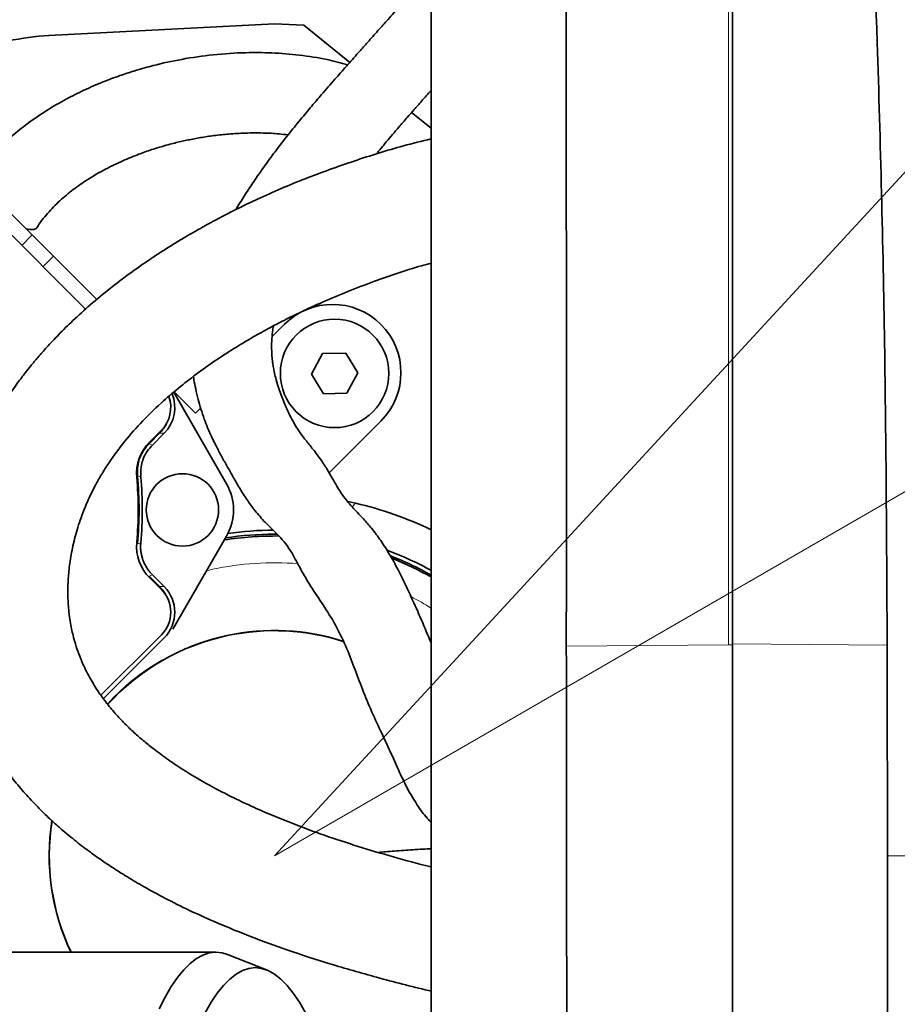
# Model space of a CAD drawing. Header units: millimetres. Extents: x 0 to 14900, y 0 to 10500.
# Tile 40 of 59: x 10843 to 11061, y 5785 to 6030. Entities that reach past the tile are written whole.
import ezdxf

# ---------------------------------------------------------------- set-up
doc = ezdxf.new("R2010")
doc.units = ezdxf.units.MM
doc.header["$LTSCALE"] = 25
doc.styles.add('SLDTEXTSTYLE0', font='TXT', dxfattribs={"width": 0.605})
doc.dimstyles.new('SLDDIMSTYLE1', dxfattribs={"dimtxt": 87.5, "dimasz": 87.5, "dimexe": 0, "dimexo": 0.0625, "dimgap": 21.875, "dimtad": 1, "dimdec": 4, "dimlfac": 25, "dimzin": 12, "dimdsep": 46, "dimtxsty": 'SLDTEXTSTYLE0', "dimsah": 1, "dimcen": 0.09, "dimadec": 1, "dimazin": 3, "dimtfac": 1, "dimtofl": 0, "dimtmove": 0, "dimatfit": 3, "dimfxl": 1, "dimfrac": 2, "dimtolj": 1, "dimtzin": 12, "dimarcsym": 0})
doc.dimstyles.new('SLDDIMSTYLE2', dxfattribs={"dimtxt": 87.5, "dimasz": 87.5, "dimexe": 0, "dimexo": 0.0625, "dimgap": 21.875, "dimtad": 1, "dimdec": 1, "dimrnd": 1e-09, "dimzin": 12, "dimdsep": 46, "dimtxsty": 'SLDTEXTSTYLE0', "dimsah": 1, "dimcen": 0, "dimadec": 0, "dimazin": 3, "dimtfac": 1, "dimtofl": 0, "dimtmove": 0, "dimatfit": 3, "dimfxl": 1, "dimfrac": 2, "dimtolj": 1, "dimtzin": 12, "dimarcsym": 0})

# ---------------------------------------------------------------- blocks, each defined once
blk = doc.blocks.new('_D_6')
at = {"color": 7, "linetype": 'Continuous', "lineweight": 0}
for p, q in [((7705.47, 6386.14), (7414.44, 6437.46)), ((12304.64, 5821.78), (14451.6, 5821.78))]:
    blk.add_line(p, q, dxfattribs=at)
at = {"color": 7, "linetype": 'Continuous', "lineweight": 18}
blk.add_arc((10906.09, 5821.78), 3508.01, 0, 170, dxfattribs=at)
for points in [[(7451.38, 6430.94), (7479.92, 6514.59), (7455.36, 6519.24)], [(14414.1, 5821.78), (14425.51, 5909.43), (14400.51, 5909.12)]]:
    blk.add_solid(points, dxfattribs=at)
at = {"color": 7, "linetype": 'Continuous', "lineweight": 18, "insert": (11097.81, 9439.64), "char_height": 87.5, "attachment_point": 1, "rotation": 355, "style": 'SLDTEXTSTYLE0'}
blk.add_mtext('170°', dxfattribs=at)
blk = doc.blocks.new('_D_7')
at = {"color": 7, "linetype": 'Continuous', "lineweight": 0}
for p, q in [((12304.64, 5821.78), (14452.32, 5821.78)), ((7705.47, 5257.43), (7413.73, 5205.99))]:
    blk.add_line(p, q, dxfattribs=at)
at = {"color": 7, "linetype": 'Continuous', "lineweight": 18}
blk.add_arc((10906.09, 5821.78), 3508.73, 190, 0, dxfattribs=at)
for points in [[(14414.82, 5821.78), (14401.23, 5734.45), (14426.23, 5734.14)], [(7450.66, 5212.5), (7454.65, 5124.2), (7479.21, 5128.85)]]:
    blk.add_solid(points, dxfattribs=at)
at = {"color": 7, "linetype": 'Continuous', "lineweight": 18, "insert": (11078.22, 2427.93), "char_height": 87.5, "attachment_point": 1, "rotation": 5, "style": 'SLDTEXTSTYLE0'}
blk.add_mtext('170°', dxfattribs=at)
blk = doc.blocks.new('_D_8')
at = {"color": 7, "linetype": 'Continuous', "lineweight": 0}
blk.add_line((13076.04, 8173.66), (10906.09, 5821.78), dxfattribs=at)
at = {"color": 7, "linetype": 'Continuous', "lineweight": 18}
blk.add_solid([(13076.04, 8173.66), (13007.52, 8117.82), (13025.9, 8100.87)], dxfattribs=at)
at = {"color": 7, "linetype": 'Continuous', "lineweight": 18, "insert": (11787.19, 6943), "char_height": 87.5, "attachment_point": 1, "rotation": 47.3038, "style": 'SLDTEXTSTYLE0'}
blk.add_mtext('R3200', dxfattribs=at)
blk = doc.blocks.new('_D_9')
at = {"color": 7, "linetype": 'Continuous', "lineweight": 0}
for q in [(12394.52, 6681.13), (10906.09, 5821.78)]:
    blk.add_line((11830.14, 6355.28), q, dxfattribs=at)
at = {"color": 7, "linetype": 'Continuous', "lineweight": 18}
blk.add_solid([(11830.14, 6355.28), (11912.17, 6388.21), (11899.67, 6409.86)], dxfattribs=at)
at = {"color": 7, "linetype": 'Continuous', "lineweight": 18, "insert": (12031.47, 6601.69), "char_height": 87.5, "attachment_point": 1, "rotation": 30, "style": 'SLDTEXTSTYLE0'}
blk.add_mtext('R1067', dxfattribs=at)

msp = doc.modelspace()

# ---------------------------------------------------------------- linework, layer by layer
at = {"color": 8, "linetype": 'Continuous', "lineweight": 18}
for p, q in [((11019.0902605, 6134.7068255), (11019.0902605, 5874.2265818)), ((10845.8388443, 5976.2215524), (10843.2604172, 5973.6431253)), ((10851.1179247, 5970.942472), (10848.5394976, 5968.3640449)), ((10878.6778386, 5926.9139339), (10877.5423198, 5926.9139339)), ((10889.2099549, 5892.6922015), (10890.764852, 5893.0444382)), ((10877.5423198, 5888.7282292), (10878.6778386, 5888.7282292)), ((11020.0902605, 5874.4885281), (11058.5947127, 5874.2018972)), ((10978.7490521, 5873.9262779), (11019.0902605, 5874.2265818)), ((11019.0902605, 5874.2265818), (11020.0902605, 5874.2340259))]:
    msp.add_line(p, q, dxfattribs=at)
at = {"color": 7, "linetype": 'Continuous', "lineweight": 35}
for p, q in [((11020.0902605, 6134.9687719), (11020.0902605, 5874.4885281)), ((10850.0056371, 6025.8453455), (10906.0902605, 6028.7846161)), ((10913.4629798, 6028.3982282), (10906.0902605, 6028.7846161)), ((10924.8726922, 6019.1570851), (10913.4629798, 6028.3982282)), ((10945.0902605, 6002.7821376), (10940.2429984, 6006.7081123)), ((10859.1232845, 5957.7802579), (10814.3301522, 6002.5733902)), ((10834.1796559, 5987.8807408), (10845.8388443, 5976.2215524)), ((10845.8388443, 5976.2215524), (10851.1179247, 5970.942472)), ((10851.1179247, 5970.942472), (10861.8945651, 5960.1658316)), ((10905.5211617, 5950.9288299), (10908.5694452, 5953.9771134)), ((10918.0744266, 5946.7078345), (10915.3187113, 5941.6344365)), ((10923.8459757, 5946.858014), (10918.0744266, 5946.7078345)), ((10926.8618096, 5941.9347956), (10923.8459757, 5946.858014)), ((10915.3187113, 5941.6344365), (10918.3345452, 5936.7112181)), ((10924.1060944, 5936.8613977), (10926.8618096, 5941.9347956)), ((10894.1918411, 5914.3210815), (10881.0432026, 5937.0951914)), ((10886.4550439, 5931.8627121), (10881.1395224, 5937.1782336)), ((10918.3345452, 5936.7112181), (10924.1060944, 5936.8613977)), ((10886.4550439, 5931.8627121), (10887.7404435, 5933.1481117)), ((10932.6110758, 5929.9354828), (10919.7354688, 5917.0598759)), ((10874.8986027, 5924.2702167), (10877.5423198, 5926.9139339)), ((10875.0264241, 5924.676733), (10877.9697625, 5927.6200714)), ((10875.7330263, 5923.9691216), (10878.6778386, 5926.9139339)), ((10926.3031863, 5909.4854577), (10925.4367272, 5908.6189987)), ((10906.0902605, 5901.7846161), (10906.8249196, 5901.7812427)), ((10880.7981896, 5878.1225967), (10894.1918411, 5901.3210815)), ((10878.6778386, 5888.7282292), (10875.7330263, 5891.6730415)), ((10877.5423198, 5888.7282292), (10874.8986027, 5891.3719463)), ((10877.9697625, 5888.0220917), (10875.0264241, 5890.9654301)), ((10862.9505515, 5861.6891721), (10877.9697625, 5876.7083832)), ((10863.5518783, 5860.8762854), (10878.6778386, 5876.0022456)), ((11020.0902605, 5874.4885281), (11020.0902605, 5636.3893598)), ((10891.5170928, 5797.7846161), (10606.3423563, 5797.7846161)), ((10904.153567, 5793.3777444), (10894.4013329, 5797.2177241))]:
    msp.add_line(p, q, dxfattribs=at)
at = {"color": 7, "linetype": 'Continuous', "lineweight": 35, "flags": 128}
for points in [[(10844.2802223, 5977.7801744), (10845.40218, 5977.583811), (10846.2619225, 5977.6140927), (10846.8264104, 5977.8698559), (10846.9633496, 5978.031898)], [(10926.3031863, 5909.4854577), (10924.7943062, 5909.8196016), (10924.4343921, 5909.8953012)], [(10891.5170928, 5797.7846161), (10889.9082863, 5797.6084406), (10888.3028143, 5797.0802793), (10886.7040044, 5796.2012269), (10885.1151704, 5794.9731054), (10883.5396053, 5793.3984601), (10881.9805748, 5791.4805549), (10880.4413102, 5789.2233649), (10878.9250019, 5786.6315684), (10877.4347925, 5783.7105373)], [(10894.4013329, 5797.2177241), (10893.1258992, 5797.6084406), (10891.5170928, 5797.7846161)], [(10901.3346944, 5793.9317885), (10899.7392431, 5793.7545052), (10898.1471965, 5793.2230339), (10896.5619522, 5792.3385087), (10894.9868931, 5791.1028171), (10893.4253806, 5789.5185963), (10891.880747, 5787.589227), (10890.3562886, 5785.3188266), (10888.8552586, 5782.7122403)], [(10915.7469561, 5778.7822883), (10915.2885284, 5779.7750306), (10913.8141302, 5782.7122403), (10912.3131003, 5785.3188266), (10910.7886418, 5787.589227), (10909.2440082, 5789.5185963), (10907.6824957, 5791.1028171), (10906.1074367, 5792.3385087), (10904.5221924, 5793.2230339), (10902.9301458, 5793.7545052), (10901.3346944, 5793.9317885)]]:
    msp.add_lwpolyline(points, dxfattribs=at)
at = {"color": 8, "linetype": 'Continuous', "lineweight": 18, "flags": 128}
for points in [[(10874.8986027, 5924.2702167), (10875.3152212, 5924.1201064), (10875.7330263, 5923.9691216)], [(10872.8458259, 5915.9914503), (10872.4847612, 5916.1061706), (10872.0149106, 5916.2548492)], [(10872.0149106, 5899.3873139), (10872.3762513, 5899.5015948), (10872.8458259, 5899.6507128)], [(10875.7330263, 5891.6730415), (10875.3152212, 5891.5220566), (10874.8986027, 5891.3719463)]]:
    msp.add_lwpolyline(points, dxfattribs=at)
at = {"color": 7, "linetype": 'Continuous', "lineweight": 35}
for centre, radius in [((10921.0902605, 5941.7846161), 13.5), ((10883.2174538, 5907.8210815), 9)]:
    msp.add_circle(centre, radius, dxfattribs=at)
at = {"color": 7, "linetype": 'Continuous', "lineweight": 18}
for radius in [3200, 1067]:
    msp.add_arc((10906.0902605, 5821.7846161), radius, 190, 170, dxfattribs=at)
at = {"color": 7, "linetype": 'Continuous', "lineweight": 35}
for centre, radius, start, end in [((10853.3251493, 5962.5052788), 63.4269912, 93, 111.476897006), ((10920.5902605, 5941.9562981), 17, 315, 135), ((10872.3129083, 5933.2769256), 8, 315, 19.906531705), ((10882.8045987, 5916.8985584), 11, 135, 185.2081805), ((10783.2174538, 5907.8210815), 89.197067, 354.57446054, 5.42553946), ((10783.2174538, 5907.8210815), 89, 354.7918195, 5.2081805), ((10783.2174538, 5907.8210815), 90, 354.791410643, 5.208589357), ((10882.9335108, 5907.8210815), 13, 330, 30), ((10906.0902605, 5821.7846161), 90, 64.299557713, 77.02134393), ((10906.0902605, 5821.7846161), 80, 90, 98.748795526), ((10906.0902605, 5821.7846161), 81, 90.146563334, 98.20138641), ((10882.8045987, 5898.7436047), 11, 174.7918195, 225), ((10906.0902605, 5821.7846161), 79.54603, 89.114600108, 99.011704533), ((10906.0902605, 5821.7846161), 81, 61.156964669, 69.594590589), ((10906.0902605, 5821.7846161), 80, 60.790447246, 68.768375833), ((10906.0902605, 5821.7846161), 79.54603, 60.569721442, 68.32477127), ((10872.3129083, 5882.3652374), 8, 315, 45), ((10906.0902605, 5821.7846161), 56, 71.952187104, 102.137374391), ((10906.0902605, 5821.7846161), 56, 102.137374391, 137.79522067), ((10906.0902605, 5821.7846161), 56, 171.134655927, 205.376933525)]:
    msp.add_arc(centre, radius, start, end, dxfattribs=at)
at = {"color": 8, "linetype": 'Continuous', "lineweight": 18}
for radius, start, end in [(72.8891651, 85.388217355, 102.137374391), (72.8891651, 57.570417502, 62.17761083), (56.1270596, 72.080753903, 102.137374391), (56.1270596, 102.137374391, 137.765129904), (56.1270596, 171.060079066, 205.315424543)]:
    msp.add_arc((10906.0902605, 5821.7846161), radius, start, end, dxfattribs=at)
at = {"color": 7, "linetype": 'Continuous', "lineweight": 35}
for centre, start_param, end_param in [((10872.3109694, 5933.2769256), 5.497939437, 6.6772024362), ((10871.1754507, 5933.2769256), 5.497939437, 5.8211856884), ((10871.1754507, 5882.3652374), 0.4619996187, 0.7852458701), ((10872.3109694, 5882.3652374), 5.497939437, 7.0684311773)]:
    msp.add_ellipse(centre, major_axis=(9.0027417, 0), ratio=0.9996954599, start_param=start_param, end_param=end_param, dxfattribs=at)
for points, knots in [([(10978.7587514, 6134.4065938), (10978.6993094, 6128.0752187), (10978.580418, 6115.4116952), (10978.8449693, 6090.0885063), (10978.6806453, 6045.7733511), (10978.7812871, 5971.6101701), (10978.760992, 5910.1086219), (10978.7490521, 5873.9262779)], [0, 0, 0, 0, 0.0729156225, 0.145840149, 0.2916788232, 0.5832833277, 1, 1, 1, 1]), ([(11058.5947127, 5874.2018972), (11058.4601479, 5899.1883801), (11058.1910195, 5949.1611103), (11056.4715471, 6017.5727692), (11054.5481911, 6067.132641), (11053.6038567, 6097.868883), (11053.1713931, 6116.3170659), (11052.3212512, 6128.5945947), (11051.896274, 6134.7320048)], [0, 0, 0, 0, 0.2876477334, 0.5752927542, 0.787631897, 0.8584324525, 0.9292318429, 1, 1, 1, 1]), ([(10945.0902605, 6122.7846161), (10945.0902605, 6122.7689908), (10945.0902605, 6122.7370996), (10945.0902605, 6122.9423227), (10945.0902605, 6122.4914561), (10945.0902605, 6121.3060717), (10945.0902605, 6119.134888), (10945.0902605, 6115.7601533), (10945.0902605, 6111.413775), (10945.0902605, 6106.2962955), (10945.0902605, 6100.4786681), (10945.0902605, 6079.4367265), (10945.0902605, 6025.7709193), (10945.0902605, 5961.6253403), (10945.0902605, 5907.6242798), (10945.0902605, 5884.3967859), (10945.0902605, 5871.1109949), (10945.0902605, 5860.5426061), (10945.0902605, 5849.0793365), (10945.0902605, 5836.6582654), (10945.0902605, 5823.9809708), (10945.0902605, 5811.3160777), (10945.0902605, 5798.8170215), (10945.0902605, 5786.5092402), (10945.0902605, 5774.3050779), (10945.0902605, 5762.473465), (10945.0902605, 5751.1516374), (10945.0902605, 5740.3498734), (10945.0902605, 5730.0007673), (10945.0902605, 5720.3373776), (10945.0902605, 5711.4586109), (10945.0902605, 5703.371454), (10945.0902605, 5696.0324271), (10945.0902605, 5689.6212118), (10945.0902605, 5684.1966422), (10945.0902605, 5679.7433071), (10945.0902605, 5676.244615), (10945.0902605, 5673.8383348), (10945.0902605, 5672.4718058), (10945.0902605, 5672.3987169), (10945.0902605, 5672.3659681)], [0, 0, 0, 0, 0.0165413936, 0.0337610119, 0.0424078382, 0.0511979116, 0.0624911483, 0.0741115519, 0.0854047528, 0.0970246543, 0.1083221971, 0.1199473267, 0.2105582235, 0.391780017, 0.4624319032, 0.4977578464, 0.5154208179, 0.5330838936, 0.5541456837, 0.5753534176, 0.597022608, 0.6188515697, 0.6399133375, 0.661121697, 0.6827913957, 0.704620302, 0.7256711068, 0.7468676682, 0.7685248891, 0.7903415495, 0.8114050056, 0.8326151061, 0.8542867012, 0.8761175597, 0.8971676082, 0.9183633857, 0.9400197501, 0.9618355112, 0.9828997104, 1, 1, 1, 1]), ([(10945.0902605, 6041.8002888), (10944.7110917, 6041.3756651), (10943.05242, 6039.5181512), (10940.3161421, 6036.4731628), (10937.014025, 6032.7942158), (10934.1488602, 6029.5981795), (10931.5281119, 6026.6639171), (10929.2018606, 6024.0480911), (10927.2094936, 6021.7995645), (10925.5255958, 6019.8956953), (10923.5567658, 6017.668966), (10920.9701069, 6014.739021), (10918.1071484, 6011.4684353), (10915.2558783, 6008.1506884), (10912.4752626, 6004.8305392), (10909.4160124, 6001.048569), (10906.3198639, 5997.0404198), (10903.4954411, 5993.1781079), (10901.0504245, 5989.6593907), (10898.8430695, 5986.2911289), (10897.351292, 5983.9358582), (10896.6312281, 5982.700402), (10896.5506744, 5982.5621914)], [0, 0, 0, 0, 0.0194159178, 0.0849348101, 0.1443430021, 0.1974730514, 0.2441431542, 0.293151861, 0.331576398, 0.3599093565, 0.3888056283, 0.4432909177, 0.5093156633, 0.5584530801, 0.6152210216, 0.6801539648, 0.7515476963, 0.8175206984, 0.8772844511, 0.9355759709, 0.992792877, 1, 1, 1, 1]), ([(10924.3548419, 6018.571331), (10922.6478719, 6019.0275863), (10918.7087429, 6020.0804744), (10912.3965675, 6021.039947), (10905.641291, 6021.5971953), (10898.4841487, 6021.6560532), (10891.0097169, 6021.1720598), (10883.3082103, 6020.0675156), (10877.6109442, 6018.8226234), (10873.6275052, 6017.7582852), (10870.8768921, 6016.9517875), (10867.427002, 6015.8193499), (10863.2881477, 6014.2706768), (10858.824927, 6012.3404728), (10854.1636864, 6010.0064671), (10849.4317144, 6007.2650049), (10844.9157737, 6004.196501), (10840.7313707, 6000.8694096), (10836.9767875, 5997.3792893), (10833.7741386, 5993.9224883), (10832.1005464, 5991.559576), (10831.4329229, 5990.6169714)], [0, 0, 0, 0, 0.057935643, 0.1336965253, 0.2078473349, 0.2767866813, 0.3615352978, 0.4422560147, 0.5147400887, 0.5358071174, 0.5637514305, 0.5991980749, 0.6417052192, 0.6907232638, 0.7360985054, 0.7852162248, 0.8378307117, 0.8795613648, 0.9233501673, 0.9694231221, 1, 1, 1, 1]), ([(10931.4177232, 5996.3000933), (10932.2514496, 5997.3164611), (10934.080257, 5999.5458988), (10936.7011486, 6002.6383131), (10939.0190056, 6005.3195696), (10940.8852247, 6007.4431006), (10942.8534242, 6009.6563849), (10944.2868715, 6011.2472804), (10945.0902605, 6012.1389128)], [0, 0, 0, 0, 0.196346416, 0.4306925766, 0.5855119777, 0.7100468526, 0.8374930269, 1, 1, 1, 1]), ([(10945.0902605, 6000.133968), (10942.7940924, 5999.5665971), (10936.3405362, 5997.9719578), (10925.8684977, 5994.6905733), (10913.7039462, 5990.3284313), (10904.3128622, 5986.3144025), (10897.7388346, 5983.1777312), (10894.0739883, 5981.329429), (10891.1647247, 5979.7938692), (10889.1297104, 5978.6827624), (10887.5103629, 5977.7790302), (10885.8609379, 5976.840872), (10883.7114934, 5975.586325), (10881.0663672, 5973.9902635), (10877.9507011, 5972.0312148), (10874.2225757, 5969.5683447), (10869.8952992, 5966.5265352), (10865.0919709, 5962.8802607), (10860.3645966, 5958.9615489), (10856.0935777, 5955.0890863), (10852.5136422, 5951.5642454), (10849.6265861, 5948.4991929), (10847.3463066, 5945.913187), (10845.5946446, 5943.8121981), (10844.269575, 5942.1461684), (10843.1874837, 5940.7344179), (10842.0931653, 5939.2579265), (10840.7641615, 5937.3875219), (10839.1642601, 5935.0023652), (10837.4511225, 5932.2557341), (10835.7761482, 5929.3446885), (10834.2345685, 5926.432958), (10832.8281552, 5923.5379537), (10831.2678954, 5920.0242706), (10829.7449475, 5916.1251729), (10828.2846931, 5911.7111912), (10827.0786669, 5907.3308671), (10826.0578634, 5902.6314776), (10825.2989104, 5897.7726774), (10824.8450218, 5893.008341), (10824.6796107, 5888.6716671), (10824.7310319, 5884.6300561), (10824.9692754, 5880.7755545), (10825.3906177, 5877.0631216), (10826.0602255, 5872.9340943), (10827.1903802, 5867.8636178), (10829.043095, 5861.9536801), (10831.6567897, 5855.707428), (10834.9416132, 5849.5127845), (10838.4609752, 5844.1873657), (10841.8581105, 5839.8016203), (10844.8063889, 5836.3854774), (10847.8409488, 5833.2128248), (10850.7406041, 5830.4464473), (10853.2487935, 5828.2257084), (10855.370222, 5826.4520078), (10857.2234835, 5824.9718824), (10858.9500426, 5823.6477821), (10860.8413635, 5822.2498563), (10863.0978501, 5820.650505), (10865.9927809, 5818.7031613), (10869.5556402, 5816.449015), (10873.9002879, 5813.8893616), (10879.091788, 5811.0677538), (10885.1993077, 5808.0316237), (10892.2939229, 5804.8309393), (10900.4450701, 5801.5162897), (10909.7191867, 5798.1407626), (10920.1689576, 5794.7433077), (10931.8630698, 5791.4111732), (10940.3003176, 5789.1845073), (10944.8816478, 5788.1618016), (10945.0902605, 5788.1152323)], [0, 0, 0, 0, 0.0180793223, 0.050813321, 0.0838570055, 0.1171099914, 0.1296140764, 0.1406460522, 0.1492530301, 0.1554506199, 0.158892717, 0.1638104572, 0.1703236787, 0.1784267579, 0.1881145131, 0.1993836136, 0.2138833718, 0.2303802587, 0.2480403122, 0.2640304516, 0.2781103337, 0.2902715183, 0.2999759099, 0.3079649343, 0.3142316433, 0.318768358, 0.3236816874, 0.3302803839, 0.3389352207, 0.3491858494, 0.3594544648, 0.3696113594, 0.3796463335, 0.3895284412, 0.4058347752, 0.4195674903, 0.4342855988, 0.4499846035, 0.4667999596, 0.4830483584, 0.4978177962, 0.5102047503, 0.5236463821, 0.5366822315, 0.5477817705, 0.5655512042, 0.5882684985, 0.6091601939, 0.6315737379, 0.655817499, 0.6696840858, 0.6837395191, 0.6978255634, 0.7101377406, 0.7202125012, 0.7280213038, 0.7349388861, 0.7413820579, 0.7473530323, 0.7557603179, 0.7657919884, 0.7780678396, 0.7926100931, 0.8094569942, 0.8286648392, 0.8503068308, 0.8744710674, 0.9012559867, 0.9307631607, 0.9630890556, 0.9983192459, 1, 1, 1, 1]), ([(10846.9607622, 5978.0277854), (10847.3804639, 5978.6502485), (10848.2070413, 5979.8761527), (10850.1044628, 5982.1610182), (10852.667455, 5984.7989388), (10856.0044421, 5987.5572698), (10859.8148751, 5990.2063382), (10863.9729708, 5992.6073965), (10868.2715967, 5994.6770014), (10872.1290188, 5996.2503412), (10875.4037001, 5997.4025233), (10878.0085717, 5998.2087898), (10880.0247537, 5998.7708339), (10881.6692026, 5999.1914718), (10883.1667378, 5999.5446607), (10885.1871975, 5999.9834546), (10887.8126753, 6000.4781847), (10891.1966575, 6000.9822029), (10894.9062967, 6001.3750049), (10898.9949451, 6001.6137921), (10903.1681034, 6001.6198851), (10906.7267599, 6001.4642537), (10908.7596944, 6001.2182671), (10909.5042238, 6001.1281785)], [0, 0, 0, 0, 0.0280592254, 0.0552609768, 0.1086557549, 0.1619394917, 0.2150193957, 0.2839602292, 0.3485046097, 0.4063427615, 0.4556355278, 0.4950203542, 0.5237152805, 0.5479225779, 0.5711017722, 0.5931968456, 0.6421242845, 0.6945406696, 0.7539394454, 0.8203856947, 0.8938287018, 0.9611164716, 1, 1, 1, 1]), ([(10945.0902605, 5818.9921484), (10944.6269568, 5819.1061707), (10941.0796425, 5819.9791897), (10934.6446319, 5821.7670332), (10925.9000973, 5824.3838202), (10917.3520284, 5827.2477031), (10910.1132805, 5829.956271), (10904.0130747, 5832.4753375), (10899.0542515, 5834.6876816), (10894.1179468, 5837.0818929), (10889.2480279, 5839.6678204), (10884.5674302, 5842.41147), (10880.3279671, 5845.1749534), (10876.8448201, 5847.6972395), (10874.0772907, 5849.8941781), (10871.7136467, 5851.9261007), (10869.3910705, 5854.0980716), (10866.9979717, 5856.572427), (10864.6001364, 5859.374876), (10862.3097626, 5862.4762834), (10860.206748, 5865.8633789), (10858.5884544, 5869.0708908), (10857.4036588, 5871.9701914), (10856.6040466, 5874.3499799), (10856.0335312, 5876.4314959), (10855.611138, 5878.3013278), (10855.2581616, 5880.2256586), (10854.89379, 5882.900757), (10854.6721868, 5886.1673092), (10854.711311, 5889.859884), (10855.0250458, 5893.6824278), (10855.685202, 5897.8293371), (10856.7855871, 5902.355067), (10858.2282951, 5906.6981407), (10859.8894204, 5910.6585506), (10861.5374259, 5913.9703027), (10863.2437971, 5916.9658483), (10865.4148599, 5920.3607231), (10868.4849216, 5924.5339689), (10872.7501307, 5929.4574621), (10877.4386858, 5934.053495), (10882.1475719, 5938.1081383), (10886.6089542, 5941.5899599), (10891.2376405, 5944.8823319), (10895.9787519, 5947.9713758), (10900.5473212, 5950.7071368), (10904.7210999, 5953.0228559), (10908.6801429, 5955.0886172), (10913.0370878, 5957.2310396), (10918.3278718, 5959.653304), (10924.4310972, 5962.2302742), (10932.6254645, 5965.3401382), (10939.5113836, 5967.7270693), (10944.3080636, 5968.9623066), (10945.0902605, 5969.1637374)], [0, 0, 0, 0, 0.00476596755, 0.03649093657, 0.06730187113, 0.09740520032, 0.12899434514, 0.14789766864, 0.16736311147, 0.18734674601, 0.20780808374, 0.22871276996, 0.2490489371, 0.26681953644, 0.28031788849, 0.29263846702, 0.30638273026, 0.32180682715, 0.33890965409, 0.35758731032, 0.37791199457, 0.39967146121, 0.41494270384, 0.42889061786, 0.4409018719, 0.45059989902, 0.46099343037, 0.4735304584, 0.49527466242, 0.51473457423, 0.53385555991, 0.55673826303, 0.58021046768, 0.60482420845, 0.6240269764, 0.64108042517, 0.6554978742, 0.66987241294, 0.6921124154, 0.71790344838, 0.74518899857, 0.76534230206, 0.78531671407, 0.80511959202, 0.8243884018, 0.84328310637, 0.85896819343, 0.87214863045, 0.88748171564, 0.90673140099, 0.92913989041, 0.9521236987, 0.99219278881, 1, 1, 1, 1]), ([(10945.0902605, 5874.7166506), (10944.3013592, 5876.6275169), (10942.700851, 5880.5042472), (10940.2098102, 5886.0266824), (10937.6431699, 5891.5213849), (10935.1422659, 5896.2447866), (10932.6394499, 5900.1632639), (10930.4753909, 5903.0683937), (10928.4753373, 5905.3723476), (10926.7894027, 5907.1622274), (10925.3936181, 5908.6443897), (10923.9870156, 5910.2487218), (10922.662224, 5912.0482574), (10921.6247171, 5913.7416979), (10920.4577785, 5915.8539344), (10919.1408424, 5918.1304074), (10917.338963, 5920.7874297), (10915.4470199, 5923.2406111), (10913.6412056, 5925.487025), (10912.2009057, 5927.4458731), (10911.0983753, 5929.1918359), (10910.1091413, 5930.9660379), (10909.1692837, 5932.9188731), (10908.3539321, 5934.8784962), (10907.6578135, 5936.7074905), (10906.9988686, 5938.6111305), (10906.4573717, 5940.4747487), (10906.0664078, 5942.1574576), (10905.8268057, 5943.4421424), (10905.6741935, 5944.4711682), (10905.573374, 5945.315121), (10905.4928193, 5946.1650537), (10905.4233237, 5947.241249), (10905.392347, 5948.6011604), (10905.4378799, 5950.1123475), (10905.5635315, 5951.5580126), (10905.7133507, 5952.7066718), (10905.8312708, 5953.3613027), (10905.8757302, 5953.6081183)], [0, 0, 0, 0, 0.0505489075, 0.1025526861, 0.1534976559, 0.2032529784, 0.2322301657, 0.2602858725, 0.2825878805, 0.2985498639, 0.3137611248, 0.3324484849, 0.3534874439, 0.3702755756, 0.3899393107, 0.4122103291, 0.4369917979, 0.4703112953, 0.5023509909, 0.531792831, 0.5572310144, 0.5834106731, 0.6199403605, 0.6553212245, 0.6853032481, 0.7187790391, 0.7585654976, 0.7865287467, 0.8103836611, 0.829577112, 0.8440369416, 0.8588560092, 0.8781865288, 0.9044505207, 0.9348972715, 0.9624110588, 0.9858278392, 1, 1, 1, 1]), ([(10885.9685047, 5941.0355139), (10886.0054379, 5940.7708451), (10886.150661, 5939.7301563), (10886.5171593, 5937.8228658), (10887.0821415, 5935.3845937), (10887.7945832, 5932.8856436), (10888.5788515, 5930.5474695), (10889.4852242, 5928.2207658), (10890.4729167, 5925.9998417), (10891.6112873, 5923.6839235), (10892.8786469, 5921.292027), (10894.2508239, 5918.8216629), (10895.7098484, 5916.2488979), (10897.3628622, 5913.330003), (10899.193488, 5910.4051679), (10901.3034835, 5907.5097596), (10904.0383226, 5904.4049138), (10907.6277867, 5901.0923079), (10910.2379633, 5897.7703538), (10912.6254614, 5892.9907533), (10915.2312064, 5888.6343894), (10918.3065912, 5884.0915541), (10921.3657123, 5879.2708153), (10923.8510671, 5874.1248765), (10925.9562061, 5868.6482935), (10928.0340855, 5863.0729315), (10930.2924716, 5857.5762984), (10932.7281696, 5852.4421192), (10934.9696533, 5847.642182), (10936.9510133, 5843.1698355), (10939.0726773, 5838.5889443), (10941.5755262, 5834.398487), (10943.7261866, 5831.4906868), (10944.8628286, 5830.2674542), (10945.0902605, 5830.0226963)], [0, 0, 0, 0, 0.0091147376, 0.0358395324, 0.0663394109, 0.0940660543, 0.1215448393, 0.1453124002, 0.1700451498, 0.1968298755, 0.2250205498, 0.2541122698, 0.283506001, 0.3120488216, 0.3397484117, 0.3645431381, 0.3927064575, 0.4276987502, 0.4735157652, 0.5062259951, 0.5396386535, 0.5761854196, 0.6154372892, 0.6555046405, 0.6948595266, 0.7366314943, 0.7802832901, 0.8218872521, 0.8583820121, 0.8955598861, 0.9296514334, 0.9668299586, 0.9933629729, 1, 1, 1, 1]), ([(10872.0149106, 5916.2548492), (10872.0205276, 5917.3820722), (10872.0317616, 5919.6365203), (10873.2540892, 5922.4033971), (10874.446557, 5923.7570633), (10874.8986027, 5924.2702167)], [0, 0, 0, 0, 0.3830644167, 0.7661294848, 1, 1, 1, 1]), ([(10875.7330263, 5923.9691216), (10875.2887971, 5923.4659415), (10874.1033114, 5922.1231369), (10872.8753868, 5919.3731321), (10872.8556795, 5917.1186769), (10872.8458259, 5915.9914503)], [0, 0, 0, 0, 0.2305598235, 0.6152802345, 1, 1, 1, 1]), ([(10872.8458259, 5899.6507128), (10872.8250632, 5899.3162168), (10872.7834288, 5898.6454686), (10872.8373135, 5897.8347889), (10872.9355257, 5897.0874015), (10873.0705552, 5896.4014052), (10873.302117, 5895.589864), (10873.5533231, 5894.9280291), (10873.8730214, 5894.2248001), (10874.2645812, 5893.5075943), (10874.8183384, 5892.7016007), (10875.3155143, 5892.101911), (10875.6301899, 5891.7786753), (10875.7330263, 5891.6730415)], [0, 0, 0, 0, 0.1146972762, 0.2299967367, 0.2774828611, 0.3728888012, 0.4691323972, 0.5662261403, 0.6150215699, 0.7336751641, 0.845508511, 0.9495119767, 1, 1, 1, 1]), ([(10978.7490521, 5873.9262779), (10978.7541973, 5869.8030679), (10978.7645131, 5861.5363219), (10978.7788724, 5848.8409183), (10978.7910419, 5835.9660049), (10978.8083931, 5822.2287087), (10978.8239421, 5807.6826939), (10978.8389151, 5792.4002573), (10978.8574481, 5777.1617438), (10978.8701221, 5762.2787619), (10978.8862996, 5747.873722), (10978.9003223, 5734.0553115), (10978.9115973, 5720.712744), (10978.9264446, 5708.1277767), (10978.9355339, 5696.3975086), (10978.9468621, 5685.6005264), (10978.957105, 5675.657544), (10978.963473, 5666.7893206), (10978.9735172, 5659.0564501), (10978.978248, 5652.4978889), (10978.984197, 5647.0784645), (10978.9899643, 5642.9170612), (10978.9910961, 5640.0892853), (10978.9957301, 5638.5364885), (10978.9959544, 5638.5059124), (10978.9960489, 5638.4930313)], [0, 0, 0, 0, 0.0376146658, 0.0754147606, 0.113403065, 0.1515823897, 0.1963068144, 0.2413440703, 0.2868657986, 0.3330512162, 0.3777747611, 0.4228110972, 0.4683318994, 0.5145162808, 0.5592407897, 0.6042781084, 0.6497999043, 0.6959853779, 0.7407098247, 0.7857470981, 0.8312688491, 0.8774542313, 0.9221784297, 0.9672154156, 1, 1, 1, 1]), ([(11058.6684152, 5821.7846153), (11058.6631607, 5826.2888529), (11058.6521589, 5835.7198131), (11058.629807, 5849.2048302), (11058.6113704, 5862.2075844), (11058.6002737, 5870.1977372), (11058.5947127, 5874.2018972)], [0, 0, 0, 0, 0.2542253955, 0.5322964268, 0.765616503, 1, 1, 1, 1]), ([(10945.0902605, 5823.5300793), (10944.3896855, 5823.4920896), (10941.9424249, 5823.3593834), (10938.1922587, 5823.1073755), (10934.5067892, 5822.8421415), (10932.5318335, 5822.6712235), (10931.923666, 5822.618591)], [0, 0, 0, 0, 0.1415946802, 0.4946210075, 0.8443736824, 1, 1, 1, 1]), ([(11058.8585695, 5637.56254), (11058.8588512, 5637.5304381), (11058.8597199, 5637.4314741), (11058.8575468, 5638.6490091), (11058.8545108, 5641.1816783), (11058.854236, 5645.0868139), (11058.8468718, 5650.1964679), (11058.842874, 5656.4938388), (11058.8374882, 5664.0477314), (11058.8270362, 5672.7267469), (11058.821417, 5682.3988107), (11058.8101951, 5693.0179164), (11058.798119, 5704.685844), (11058.7891769, 5717.1754287), (11058.7726813, 5730.3153701), (11058.7599323, 5744.0603385), (11058.7455186, 5758.5265915), (11058.7271288, 5772.3909591), (11058.7141591, 5785.363424), (11058.7005594, 5797.3320914), (11058.6831774, 5809.4954131), (11058.6733432, 5817.6821576), (11058.6684152, 5821.7846153)], [0, 0, 0, 0, 0.0254981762, 0.0786059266, 0.13286863, 0.1875304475, 0.2402722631, 0.2933802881, 0.3476432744, 0.4023053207, 0.4550470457, 0.5081549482, 0.5624177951, 0.6170797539, 0.6698219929, 0.7229304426, 0.7771938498, 0.831856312, 0.8734350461, 0.9151923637, 0.9575020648, 1, 1, 1, 1])]:
    msp.add_open_spline(points, degree=3, knots=knots, dxfattribs=at)
at = {"color": 8, "linetype": 'Continuous', "lineweight": 18}
msp.add_open_spline([(11058.6684152, 5821.7846153), (11059.8459546, 5821.7845995), (11062.1739782, 5821.7845682), (11065.5786283, 5821.7844803), (11068.8663343, 5821.7844527), (11072.0330783, 5821.7844922), (11075.0784829, 5821.784573), (11079.288278, 5821.7846711), (11084.4329408, 5821.7843348), (11090.2564163, 5821.7843551), (11093.6795264, 5821.7845307), (11095.3324724, 5821.7846155)], degree=3, knots=[0, 0, 0, 0, 0.0880750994, 0.1741265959, 0.2581477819, 0.3401363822, 0.4200947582, 0.4980301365, 0.6768027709, 0.8439350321, 1, 1, 1, 1], dxfattribs=at)

# ---------------------------------------------------------------- dimensions: what is measured, and where the dimension line sits
at = {"color": 7, "linetype": 'Continuous', "lineweight": 18}
for base, line1, line2, picture, middle in [((11211.833438, 9316.4451269), ((12254.6391346, 5821.7846161), (9557.5413863, 5821.7846161)), ((9855.300388, 6007.0672216), (7754.7054508, 6377.4587846)), '_D_6', (11211.833438, 9316.4451269)), ((11211.8965342, 2326.4029129), ((9855.300388, 5636.5020105), (7754.7054508, 5266.1104475)), ((12254.6391346, 5821.7846161), (9557.5413863, 5821.7846161)), '_D_7', (11211.8965342, 2326.4029129))]:
    dim = msp.add_angular_dim_2l(base=base, line1=line1, line2=line2, dimstyle='SLDDIMSTYLE1', dxfattribs=at)
    dim.commit()
    dim.dimension.update_dxf_attribs({"geometry": picture, "text_midpoint": middle, "dimtype": 162})
for mpoint, picture, middle in [((13076.0436873, 8173.6566631), '_D_8', (11991.0672239, 6997.7208896)), ((11830.1393663, 6355.2846161), '_D_9', (12242.4415504, 6593.3274987))]:
    dim = msp.add_radius_dim(center=(10906.0902605, 5821.7846161), mpoint=mpoint, dimstyle='SLDDIMSTYLE2', dxfattribs=at)
    dim.commit()
    dim.dimension.update_dxf_attribs({"geometry": picture, "text_midpoint": middle, "dimtype": 164})

doc.saveas('drawing.dxf')
